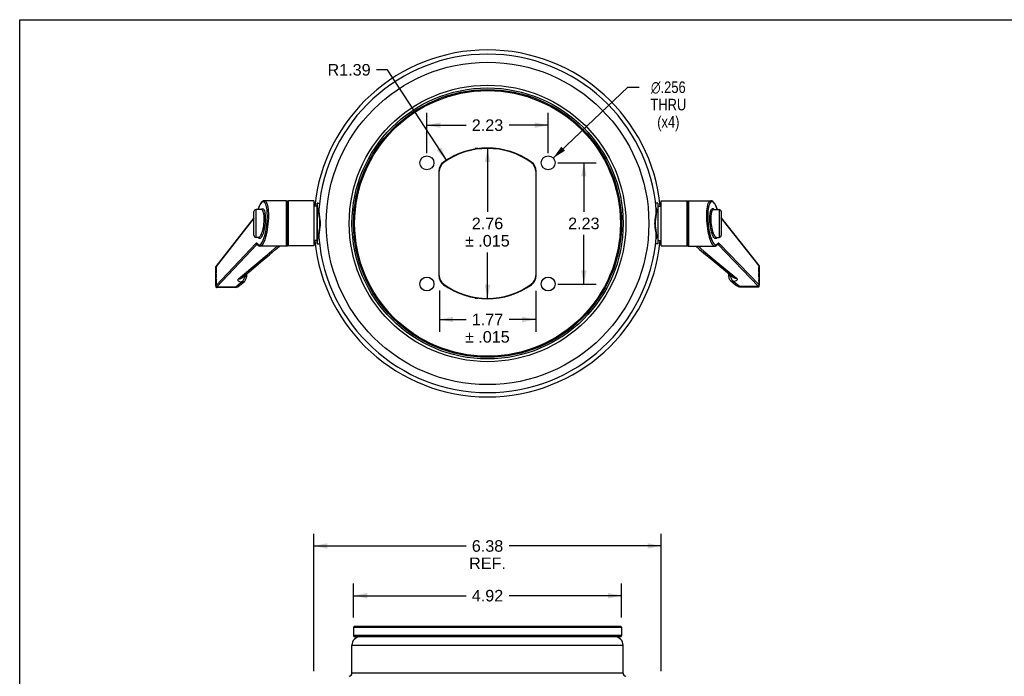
# Model space of a CAD drawing. Header units: inches. Extents: x 0 to 42.5, y 0 to 27.5.
# Tile 4 of 8: x 0 to 18.1, y 15.4 to 27.5. Entities that reach past the tile are written whole.
import ezdxf

# ---------------------------------------------------------------- set-up
doc = ezdxf.new("R2010")
doc.units = ezdxf.units.IN
doc.header["$LTSCALE"] = 2.3375
doc.header["$MEASUREMENT"] = 0
doc.layers.get('0').update_dxf_attribs({"linetype": 'CONTINUOUS'})
doc.styles.get("Standard").update_dxf_attribs({"font": 'arial.ttf'})
doc.styles.add('TEXTSTYLE_1', font='gdt', dxfattribs={"width": 0.8})
doc.dimstyles.new('DIMSTYLE_1', dxfattribs={"dimtxt": 0.2125, "dimasz": 0.25, "dimexe": 0.09, "dimexo": 0.07, "dimgap": 0.0425, "dimtad": 0, "dimtih": 1, "dimtoh": 1, "dimzin": 4, "dimdsep": 46, "dimtxsty": 'Standard', "dimblk": '_FILLED', "dimblk1": '_FILLED', "dimblk2": '_FILLED', "dimcen": 0.09, "dimazin": 1, "dimtfac": 1, "dimtofl": 0, "dimtmove": 0, "dimatfit": 3, "dimldrblk": '_FILLED', "dimfxl": 0, "dimtolj": 1, "dimtzin": 4, "dimarcsym": 0})
doc.dimstyles.new('DIMSTYLE_2', dxfattribs={"dimtxt": 0.2125, "dimasz": 0.25, "dimexe": 0.09, "dimexo": 0.07, "dimgap": 0.09, "dimtad": 0, "dimtih": 1, "dimtoh": 1, "dimdec": 3, "dimzin": 4, "dimdsep": 46, "dimtxsty": 'Standard', "dimblk": '_FILLED', "dimblk1": '_FILLED', "dimblk2": '_FILLED', "dimcen": 0.09, "dimadec": 3, "dimazin": 1, "dimtfac": 1, "dimtofl": 0, "dimtmove": 0, "dimatfit": 1, "dimldrblk": '_FILLED', "dimfxl": 0, "dimtolj": 1, "dimtzin": 4, "dimarcsym": 0})
doc.dimstyles.new('DIMSTYLE_3', dxfattribs={"dimtxt": 0.2125, "dimasz": 0.25, "dimexe": 0.09, "dimexo": 0.07, "dimgap": 0.09, "dimtad": 0, "dimtih": 1, "dimtoh": 1, "dimzin": 4, "dimdsep": 46, "dimtxsty": 'Standard', "dimblk": '_FILLED', "dimblk1": '_FILLED', "dimblk2": '_FILLED', "dimcen": 0.09, "dimazin": 1, "dimtfac": 1, "dimtofl": 0, "dimtmove": 0, "dimatfit": 3, "dimldrblk": '_FILLED', "dimfxl": 0, "dimtolj": 1, "dimtzin": 4, "dimarcsym": 0})

# ---------------------------------------------------------------- blocks, each defined once
blk = doc.blocks.new('_FILLED')
at = {"color": 0, "linetype": 'ByBlock'}
blk.add_solid([(0, 0), (-1, 0.2), (-1, -0.2)], dxfattribs=at)
blk = doc.blocks.new('*D4')
at = {"color": 2, "linetype": 'Continuous'}
for p, q in [((7.48, 25.044), (7.48, 25.786)), ((9.707, 25.044), (9.707, 25.786)), ((7.48, 25.561), (8.198, 25.561)), ((9.707, 25.561), (8.988, 25.561))]:
    blk.add_line(p, q, dxfattribs=at)
at = {"color": 2, "linetype": 'Continuous', "xscale": 0.25, "yscale": 0.25, "zscale": 0.25, "rotation": 180}
blk.add_blockref('_FILLED', (7.48, 25.561), dxfattribs=at)
at = {"color": 2, "linetype": 'Continuous', "xscale": 0.25, "yscale": 0.25, "zscale": 0.25}
blk.add_blockref('_FILLED', (9.707, 25.561), dxfattribs=at)
at = {"color": 2, "linetype": 'Continuous', "insert": (8.593, 25.668), "char_height": 0.2125, "width": 0.57746, "attachment_point": 2, "line_spacing_factor": 0.9}
blk.add_mtext('2.23', dxfattribs=at)
blk = doc.blocks.new('*D5')
at = {"color": 2, "linetype": 'Continuous'}
for p, q in [((9.8, 24.957), (11.171, 26.258)), ((11.171, 26.258), (11.377, 26.258))]:
    blk.add_line(p, q, dxfattribs=at)
at = {"color": 2, "linetype": 'Continuous', "xscale": 0.25, "yscale": 0.25, "zscale": 0.25, "rotation": 223.5019527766}
blk.add_blockref('_FILLED', (9.8, 24.957), dxfattribs=at)
at = {"color": 2, "linetype": 'Continuous', "insert": (11.914, 26.365), "char_height": 0.2125, "width": 0.8608, "attachment_point": 2, "line_spacing_factor": 0.9, "style": 'TEXTSTYLE_1'}
blk.add_mtext('{\\fgdt;n}\\fArial;.256\\PTHRU\\P(x4)', dxfattribs=at)
blk = doc.blocks.new('*D7')
at = {"color": 2, "linetype": 'Continuous'}
for p, q in [((6.133, 16.512), (6.133, 17.139)), ((11.054, 16.512), (11.054, 17.139)), ((6.133, 16.914), (8.198, 16.914)), ((11.054, 16.914), (8.988, 16.914))]:
    blk.add_line(p, q, dxfattribs=at)
at = {"color": 2, "linetype": 'Continuous', "xscale": 0.25, "yscale": 0.25, "zscale": 0.25, "rotation": 180}
blk.add_blockref('_FILLED', (6.133, 16.914), dxfattribs=at)
at = {"color": 2, "linetype": 'Continuous', "xscale": 0.25, "yscale": 0.25, "zscale": 0.25}
blk.add_blockref('_FILLED', (11.054, 16.914), dxfattribs=at)
at = {"color": 2, "linetype": 'Continuous', "insert": (8.593, 17.021), "char_height": 0.2125, "width": 0.57746, "attachment_point": 2, "line_spacing_factor": 0.9}
blk.add_mtext('4.92', dxfattribs=at)
blk = doc.blocks.new('*D8')
at = {"color": 2, "linetype": 'Continuous'}
for p, q in [((5.403, 15.528), (5.403, 18.053)), ((11.783, 15.528), (11.783, 18.053)), ((5.403, 17.828), (8.198, 17.828)), ((11.783, 17.828), (8.988, 17.828))]:
    blk.add_line(p, q, dxfattribs=at)
at = {"color": 2, "linetype": 'Continuous', "xscale": 0.25, "yscale": 0.25, "zscale": 0.25, "rotation": 180}
blk.add_blockref('_FILLED', (5.403, 17.828), dxfattribs=at)
at = {"color": 2, "linetype": 'Continuous', "xscale": 0.25, "yscale": 0.25, "zscale": 0.25}
blk.add_blockref('_FILLED', (11.783, 17.828), dxfattribs=at)
at = {"color": 2, "linetype": 'Continuous', "insert": (8.593, 17.934), "char_height": 0.2125, "width": 0.67463, "attachment_point": 2, "line_spacing_factor": 0.9}
blk.add_mtext('6.38\\PREF.', dxfattribs=at)
blk = doc.blocks.new('*D10')
at = {"color": 2, "linetype": 'Continuous'}
for p, q in [((9.882, 24.869), (10.587, 24.869)), ((10.362, 24.869), (10.362, 23.968)), ((10.362, 22.642), (10.362, 23.543)), ((9.882, 22.642), (10.587, 22.642))]:
    blk.add_line(p, q, dxfattribs=at)
at = {"color": 2, "linetype": 'Continuous', "xscale": 0.25, "yscale": 0.25, "zscale": 0.25}
for p, rotation in [((10.362, 24.869), 90), ((10.362, 22.642), 270)]:
    blk.add_blockref('_FILLED', p, dxfattribs=dict(at, rotation=rotation))
at = {"color": 2, "linetype": 'Continuous', "insert": (10.362, 23.862), "char_height": 0.2125, "width": 0.57746, "attachment_point": 2, "line_spacing_factor": 0.9}
blk.add_mtext('2.23', dxfattribs=at)
blk = doc.blocks.new('*D11')
at = {"color": 2, "linetype": 'Continuous'}
for p, q in [((7.708, 22.522), (7.708, 21.765)), ((9.479, 22.514), (9.479, 21.765)), ((7.708, 21.99), (8.198, 21.99)), ((9.479, 21.99), (8.988, 21.99))]:
    blk.add_line(p, q, dxfattribs=at)
at = {"color": 2, "linetype": 'Continuous', "xscale": 0.25, "yscale": 0.25, "zscale": 0.25, "rotation": 180}
blk.add_blockref('_FILLED', (7.708, 21.99), dxfattribs=at)
at = {"color": 2, "linetype": 'Continuous', "xscale": 0.25, "yscale": 0.25, "zscale": 0.25}
blk.add_blockref('_FILLED', (9.479, 21.99), dxfattribs=at)
at = {"color": 2, "linetype": 'Continuous', "insert": (8.593, 22.096), "char_height": 0.2125, "width": 0.90754, "attachment_point": 2, "line_spacing_factor": 0.9}
blk.add_mtext('1.77\\P\\fgdt;{\\fgdt;`}\\fArial; .015', dxfattribs=at)
blk = doc.blocks.new('*D12')
at = {"color": 2, "linetype": 'Continuous'}
for p, q in [((8.418, 25.133), (8.368, 25.133)), ((8.593, 25.133), (8.593, 23.968)), ((8.593, 22.378), (8.593, 23.224)), ((8.418, 22.378), (8.368, 22.378))]:
    blk.add_line(p, q, dxfattribs=at)
at = {"color": 2, "linetype": 'Continuous', "xscale": 0.25, "yscale": 0.25, "zscale": 0.25}
for p, rotation in [((8.593, 25.133), 90), ((8.593, 22.378), 270)]:
    blk.add_blockref('_FILLED', p, dxfattribs=dict(at, rotation=rotation))
at = {"color": 2, "linetype": 'Continuous', "insert": (8.593, 23.862), "char_height": 0.2125, "width": 0.90754, "attachment_point": 2, "line_spacing_factor": 0.9}
blk.add_mtext('2.76\\P\\fgdt;{\\fgdt;`}\\fArial; .015', dxfattribs=at)
blk = doc.blocks.new('*D16')
at = {"color": 2, "linetype": 'Continuous'}
for p, q in [((6.758, 26.579), (6.552, 26.579)), ((7.838, 24.917), (6.758, 26.579))]:
    blk.add_line(p, q, dxfattribs=at)
at = {"color": 2, "linetype": 'Continuous', "xscale": 0.25, "yscale": 0.25, "zscale": 0.25, "rotation": 303.0232767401}
blk.add_blockref('_FILLED', (7.838, 24.917), dxfattribs=at)
at = {"color": 2, "linetype": 'Continuous', "insert": (6.446, 26.685), "char_height": 0.2125, "width": 0.79154, "attachment_point": 3, "line_spacing_factor": 0.9}
blk.add_mtext('R1.39', dxfattribs=at)

msp = doc.modelspace()

# ---------------------------------------------------------------- linework, layer by layer
at = {"color": 7, "linetype": 'Continuous'}
for p, q in [((0, 0), (0, 27.5)), ((0, 27.5), (42.5, 27.5)), ((7.785, 24.8812), (7.7896, 24.8748)), ((9.4018, 24.8812), (9.3972, 24.8748)), ((7.6997, 24.7149), (7.6997, 22.7962)), ((7.6997, 24.7149), (7.7076, 24.7149)), ((7.7076, 22.7962), (7.7076, 24.7149)), ((9.4792, 24.7149), (9.4792, 22.7962)), ((9.4792, 24.7149), (9.4871, 24.7149)), ((9.4871, 22.7962), (9.4871, 24.7149)), ((4.4921, 24.1729), (4.4924, 24.1729)), ((4.8937, 24.1729), (4.4924, 24.1729)), ((4.8937, 24.1729), (4.8937, 23.3382)), ((4.8937, 24.1729), (4.935, 24.1689)), ((4.9124, 23.34), (4.9124, 24.1711)), ((4.935, 23.3422), (4.935, 24.1689)), ((5.4034, 24.1689), (4.935, 24.1689)), ((5.4034, 24.1689), (5.4034, 23.3422)), ((5.4635, 24.0705), (5.4034, 24.0705)), ((11.7233, 24.0705), (11.7834, 24.0705)), ((11.7834, 24.1689), (12.2518, 24.1689)), ((11.7834, 23.3422), (11.7834, 24.1688)), ((12.2518, 24.1689), (12.2931, 24.1729)), ((12.2518, 24.1689), (12.2518, 23.3422)), ((12.2744, 24.1711), (12.2744, 23.34)), ((12.2931, 24.1729), (12.6951, 24.1729)), ((12.2931, 23.3382), (12.2931, 24.1729)), ((4.3011, 23.5393), (4.3011, 23.9717)), ((4.3405, 23.4996), (4.3405, 24.0114)), ((4.4396, 24.0114), (4.3405, 24.0114)), ((4.431, 24.0114), (4.4368, 24.0184)), ((12.7475, 24.0114), (12.8464, 24.0114)), ((12.8464, 24.0114), (12.8464, 23.4996)), ((12.8857, 23.9721), (12.8857, 23.539)), ((4.3011, 23.8603), (3.6046, 22.9657)), ((4.3011, 23.8544), (3.6064, 22.9621)), ((13.5822, 22.9799), (12.8857, 23.8631)), ((13.5804, 22.9762), (12.8857, 23.8571)), ((3.6064, 22.6136), (4.3385, 23.386)), ((4.3574, 23.3654), (3.6149, 22.582)), ((4.3867, 23.4996), (4.3405, 23.4996)), ((4.3617, 23.3686), (4.3574, 23.3654)), ((4.3574, 23.3654), (4.369, 23.3654)), ((4.3659, 23.3705), (4.3617, 23.3686)), ((4.3623, 23.384), (4.3727, 23.3709)), ((4.3639, 23.3726), (4.3646, 23.3717)), ((4.3646, 23.3717), (4.3646, 23.3717)), ((4.3689, 23.3709), (4.3659, 23.3705)), ((4.3727, 23.3709), (4.3838, 23.3629)), ((4.3867, 23.4996), (4.3872, 23.4996)), ((4.4166, 23.3382), (4.4159, 23.3382)), ((4.8937, 23.3382), (4.4159, 23.3382)), ((4.7008, 23.2758), (4.7709, 23.3382)), ((4.9124, 23.34), (4.8937, 23.3382)), ((5.4034, 23.3422), (4.935, 23.3422)), ((5.4635, 23.4406), (5.4034, 23.4406)), ((11.7233, 23.4406), (11.7834, 23.4406)), ((11.7834, 23.3422), (12.2518, 23.3422)), ((12.2744, 23.34), (12.2931, 23.3382)), ((12.2931, 23.3382), (12.7704, 23.3382)), ((12.7704, 23.3382), (12.7697, 23.3382)), ((12.7992, 23.4996), (12.7997, 23.4996)), ((12.7998, 23.4996), (12.8464, 23.4996)), ((12.8015, 23.3624), (12.8136, 23.3706)), ((12.8074, 23.4996), (12.8057, 23.4962)), ((12.8136, 23.3706), (12.8245, 23.3847)), ((12.8182, 23.3665), (12.8294, 23.3665)), ((12.8223, 23.3725), (12.8222, 23.3724)), ((12.8231, 23.3736), (12.823, 23.3735)), ((12.8294, 23.3665), (12.8343, 23.3676)), ((13.5719, 22.5956), (12.8294, 23.3665)), ((12.8483, 23.3871), (13.5804, 22.6271)), ((4.0187, 22.7367), (4.3919, 23.0485)), ((13.5793, 22.9191), (13.5804, 22.9762)), ((13.5811, 22.9779), (13.5803, 22.9408)), ((13.5822, 22.9799), (13.5822, 22.9798)), ((13.5822, 22.9779), (13.5822, 22.6232)), ((3.6046, 22.9656), (3.6046, 22.9657)), ((3.6046, 22.6098), (3.6046, 22.9639)), ((3.6062, 22.9391), (3.6057, 22.9639)), ((3.6071, 22.9023), (3.6062, 22.9391)), ((3.6071, 22.9023), (3.6089, 22.8488)), ((3.6101, 22.8049), (3.6081, 22.8656)), ((4.13, 22.7952), (4.1317, 22.7947)), ((4.1317, 22.7947), (4.1317, 22.7966)), ((4.1633, 22.823), (4.1633, 22.7654)), ((7.7076, 22.7962), (7.6997, 22.7962)), ((9.4871, 22.7962), (9.4792, 22.7962)), ((13.0235, 22.7777), (13.0235, 22.8332)), ((13.5765, 22.8061), (13.577, 22.8346)), ((13.577, 22.7765), (13.5765, 22.8062)), ((13.5784, 22.8672), (13.5767, 22.8185)), ((13.5767, 22.7932), (13.5787, 22.7275)), ((13.5779, 22.8626), (13.5793, 22.9191)), ((13.5794, 22.9039), (13.5784, 22.8672)), ((13.5803, 22.9408), (13.5794, 22.9039)), ((3.6057, 22.6098), (3.6065, 22.6488)), ((3.6075, 22.673), (3.6064, 22.6136)), ((3.6065, 22.6488), (3.6077, 22.701)), ((3.6089, 22.7327), (3.6075, 22.673)), ((3.6088, 22.7402), (3.6093, 22.7534)), ((3.9748, 22.5954), (4.0637, 22.6695)), ((4.0378, 22.6136), (4.1267, 22.6877)), ((7.7896, 22.6363), (7.785, 22.6299)), ((9.3972, 22.6363), (9.4018, 22.6299)), ((13.0607, 22.6996), (13.1496, 22.6266)), ((13.1231, 22.6817), (13.212, 22.6088)), ((13.5779, 22.7464), (13.5801, 22.6753)), ((13.5822, 22.6073), (13.5822, 22.609)), ((3.9612, 22.5774), (3.6128, 22.5774)), ((3.6136, 22.5816), (3.6149, 22.582)), ((3.9486, 22.582), (3.6149, 22.582)), ((3.9535, 22.5793), (3.9486, 22.582)), ((3.965, 22.5779), (3.9816, 22.5831)), ((3.9716, 22.593), (3.9748, 22.5954)), ((13.2022, 22.5979), (13.2221, 22.5917)), ((13.2258, 22.5912), (13.5742, 22.5912)), ((13.2327, 22.5976), (13.2382, 22.5956)), ((13.5719, 22.5956), (13.2382, 22.5956)), ((13.5772, 22.5918), (13.5792, 22.5932)), ((13.578, 22.5935), (13.5792, 22.5932)), ((6.1525, 16.3568), (6.1328, 16.3371)), ((6.1328, 16.3371), (6.1328, 16.1797)), ((6.1328, 16.3371), (11.054, 16.3371)), ((6.1525, 16.3568), (11.0343, 16.3568)), ((11.0343, 16.3568), (11.054, 16.3371)), ((11.054, 16.3371), (11.054, 16.1797)), ((11.054, 16.1797), (6.1328, 16.1797)), ((11.0343, 16.16), (6.1525, 16.16))]:
    msp.add_line(p, q, dxfattribs=at)
at = {"color": 6, "linetype": 'Continuous'}
for p, q in [((5.4635, 23.3855), (5.4635, 24.1256)), ((5.4674, 23.3815), (5.4674, 24.1296)), ((5.4674, 24.1296), (5.5067, 24.1296)), ((11.7194, 24.1296), (11.6801, 24.1296)), ((11.7194, 24.1296), (11.7194, 23.3815)), ((11.7233, 24.1256), (11.7233, 23.3855)), ((5.4902, 24.0136), (5.4935, 24.0335)), ((5.4935, 24.0335), (5.4972, 24.044)), ((5.4939, 24.0139), (5.4939, 24.0139)), ((11.6896, 24.0439), (11.6934, 24.0329)), ((11.6929, 24.0139), (11.6929, 24.014)), ((11.6934, 24.0329), (11.6967, 24.0124)), ((5.4674, 23.3815), (5.5067, 23.3815)), ((5.4934, 23.4782), (5.4901, 23.4986)), ((5.4972, 23.4672), (5.4934, 23.4782)), ((5.4939, 23.4972), (5.4939, 23.4971)), ((11.7194, 23.3815), (11.6801, 23.3815)), ((11.6933, 23.4776), (11.6896, 23.4671)), ((11.6929, 23.4972), (11.6929, 23.4972)), ((11.6966, 23.4975), (11.6933, 23.4776)), ((6.1032, 15.4907), (6.1032, 16.0028)), ((6.1032, 16.0028), (11.0836, 16.0028)), ((11.0836, 15.4907), (11.0836, 16.0028)), ((11.0836, 15.4907), (6.1032, 15.4907))]:
    msp.add_line(p, q, dxfattribs=at)
at = {"color": 7, "linetype": 'Continuous'}
for points in [[(4.4921, 24.1729), (4.4755, 24.1699), (4.4577, 24.1605), (4.4425, 24.1467), (4.4286, 24.1291), (4.4152, 24.1075), (4.4026, 24.0822), (4.3905, 24.0534), (4.379, 24.0213), (4.376, 24.0114)], [(4.502, 24.139), (4.4913, 24.1491), (4.4798, 24.1542), (4.4677, 24.1544), (4.4551, 24.1496), (4.4419, 24.1391), (4.4275, 24.1219), (4.413, 24.0988), (4.3988, 24.0695), (4.3853, 24.0358), (4.3772, 24.0114)], [(4.3838, 23.3629), (4.3956, 23.3598), (4.4081, 23.3618), (4.4211, 23.3692), (4.4342, 23.3816), (4.447, 23.3984), (4.4597, 23.4201), (4.4724, 23.4467), (4.485, 23.4785), (4.4974, 23.5165), (4.5091, 23.5583), (4.5192, 23.6023), (4.5278, 23.6472), (4.5348, 23.6908), (4.5403, 23.7346), (4.5446, 23.78), (4.5475, 23.8244), (4.549, 23.8647), (4.5492, 23.9029), (4.5482, 23.94), (4.5461, 23.975), (4.5428, 24.0072), (4.5386, 24.0366), (4.5335, 24.0625), (4.5274, 24.0856), (4.5201, 24.1067), (4.5117, 24.1246), (4.502, 24.139)], [(4.4924, 24.1729), (4.5037, 24.1705), (4.5148, 24.1629), (4.525, 24.1505), (4.5343, 24.1336), (4.5426, 24.1123), (4.5499, 24.0865), (4.5562, 24.0561), (4.5614, 24.0202), (4.5652, 23.9802), (4.5674, 23.9379), (4.5682, 23.893), (4.5673, 23.8458), (4.5647, 23.7966), (4.5605, 23.7453), (4.5547, 23.6935), (4.5471, 23.6423), (4.5381, 23.5925), (4.5278, 23.5458), (4.5157, 23.5002), (4.5004, 23.4534), (4.4842, 23.4131), (4.469, 23.3836), (4.4541, 23.3624)], [(12.7327, 23.3617), (12.7206, 23.3783), (12.7084, 23.4001), (12.6956, 23.428), (12.6831, 23.4607), (12.672, 23.4955), (12.6618, 23.5328), (12.6525, 23.5723), (12.6442, 23.6139), (12.6369, 23.6576), (12.6306, 23.7035), (12.6254, 23.7522), (12.6216, 23.8016), (12.6194, 23.8494), (12.6187, 23.896), (12.6196, 23.9412), (12.6221, 23.9844), (12.6263, 24.0255), (12.6321, 24.063), (12.6397, 24.0959), (12.6487, 24.1237), (12.659, 24.1454), (12.6711, 24.1615), (12.6864, 24.1715), (12.6951, 24.1729)], [(12.8101, 24.0114), (12.803, 24.0329), (12.7912, 24.0636), (12.7787, 24.0906), (12.7657, 24.1133), (12.7526, 24.1314), (12.7398, 24.1442), (12.7271, 24.152), (12.7144, 24.155), (12.7019, 24.1524), (12.6894, 24.1432), (12.6777, 24.1284), (12.6676, 24.1079), (12.659, 24.083), (12.652, 24.0554), (12.6465, 24.0244), (12.6422, 23.9889), (12.6393, 23.9514), (12.6378, 23.9143), (12.6376, 23.8765), (12.6386, 23.837), (12.6408, 23.797), (12.644, 23.7572), (12.6482, 23.7179), (12.6533, 23.6801), (12.6594, 23.6428), (12.6667, 23.6048), (12.6751, 23.5673), (12.6848, 23.5303)], [(12.8113, 24.0114), (12.8082, 24.0216), (12.7967, 24.0537), (12.7847, 24.0825), (12.772, 24.1077), (12.7587, 24.1292), (12.7448, 24.1468), (12.7295, 24.1606), (12.7118, 24.17), (12.6953, 24.1729)], [(4.4132, 23.5145), (4.4221, 23.5256), (4.4313, 23.5406), (4.441, 23.5601), (4.4503, 23.583), (4.4583, 23.6065), (4.4655, 23.6315), (4.4721, 23.659), (4.478, 23.6881), (4.483, 23.7183), (4.487, 23.7496), (4.4899, 23.7819), (4.4917, 23.8141), (4.4922, 23.845), (4.4914, 23.8747), (4.4892, 23.9033), (4.4858, 23.9296), (4.481, 23.9528), (4.475, 23.9729), (4.4677, 23.9893), (4.4588, 24.0019), (4.4479, 24.0098), (4.4396, 24.0114)], [(4.4368, 24.0184), (4.4479, 24.0264), (4.4588, 24.0292), (4.4691, 24.0263), (4.4786, 24.018), (4.487, 24.0047), (4.4943, 23.9867), (4.5004, 23.9639), (4.5053, 23.9376), (4.5086, 23.9083), (4.5105, 23.8773), (4.5111, 23.8457), (4.5105, 23.814), (4.509, 23.7832), (4.5064, 23.7523), (4.5028, 23.7205)], [(12.8057, 23.4962), (12.7981, 23.4863), (12.7897, 23.4802), (12.7806, 23.4781), (12.771, 23.4805), (12.7607, 23.4875), (12.75, 23.4996), (12.7389, 23.5173), (12.728, 23.5398), (12.7177, 23.5667), (12.7082, 23.597), (12.6998, 23.6299), (12.6925, 23.6649), (12.6864, 23.702), (12.6816, 23.7396), (12.6782, 23.7767), (12.6763, 23.8123), (12.6757, 23.8453), (12.6763, 23.8757), (12.6778, 23.903), (12.6804, 23.9279), (12.684, 23.9514)], [(12.684, 23.9514), (12.6886, 23.9726), (12.6944, 23.9913), (12.7012, 24.0068), (12.7088, 24.0184), (12.7174, 24.026), (12.727, 24.0291), (12.7373, 24.0275), (12.7482, 24.0203), (12.7562, 24.0114)], [(12.7475, 24.0114), (12.7458, 24.0114), (12.7365, 24.0085), (12.7285, 24.0022), (12.7214, 23.9926), (12.7147, 23.9795), (12.7088, 23.963), (12.7038, 23.9435), (12.6998, 23.9209), (12.6969, 23.8949), (12.6951, 23.8664), (12.6946, 23.8365), (12.6954, 23.8051), (12.6976, 23.7718), (12.701, 23.7379), (12.7058, 23.7044), (12.7118, 23.6713), (12.7191, 23.6389), (12.728, 23.6073), (12.7389, 23.5759), (12.7507, 23.5489), (12.7622, 23.5286), (12.7736, 23.514)], [(4.5028, 23.7205), (4.4982, 23.6886), (4.4924, 23.6565), (4.4856, 23.6253), (4.478, 23.596), (4.4695, 23.5687), (4.4598, 23.5432), (4.4495, 23.5208), (4.4386, 23.5028), (4.4276, 23.4893), (4.4168, 23.4811), (4.4062, 23.4781), (4.3955, 23.4811), (4.3855, 23.4895), (4.3793, 23.4996)], [(4.3872, 23.4996), (4.3942, 23.5009), (4.4035, 23.5058), (4.4132, 23.5145)], [(12.6848, 23.5303), (12.6955, 23.4954), (12.707, 23.4635), (12.7191, 23.4351), (12.7317, 23.4106), (12.7449, 23.3904), (12.7593, 23.3743), (12.7738, 23.3636), (12.788, 23.3599), (12.8015, 23.3624)], [(12.7736, 23.514), (12.783, 23.5058), (12.792, 23.501), (12.7992, 23.4996)], [(4.3623, 23.384), (4.3589, 23.3883), (4.3552, 23.391), (4.3512, 23.3922), (4.347, 23.3917), (4.3428, 23.3897), (4.3385, 23.386)], [(4.3385, 23.386), (4.339, 23.3812), (4.3408, 23.3766), (4.3437, 23.3724), (4.3475, 23.369), (4.3522, 23.3666), (4.3574, 23.3654)], [(4.3623, 23.384), (4.362, 23.3801), (4.3626, 23.3762), (4.364, 23.3727), (4.3646, 23.3717)], [(4.3646, 23.3717), (4.3691, 23.3652), (4.3802, 23.3529), (4.3938, 23.3435), (4.4091, 23.3387), (4.4165, 23.3382)], [(4.3919, 23.0485), (4.5098, 23.1481), (4.6229, 23.2456), (4.7282, 23.3382)], [(4.4541, 23.3624), (4.4409, 23.3489), (4.428, 23.3408), (4.4166, 23.3382)], [(4.9124, 23.3641), (4.9093, 23.3636), (4.9062, 23.3632), (4.9031, 23.3628), (4.9, 23.3626), (4.8968, 23.3624), (4.8937, 23.3624)], [(12.2931, 23.3617), (12.29, 23.3617), (12.2869, 23.3619), (12.2837, 23.3621), (12.2806, 23.3625), (12.2775, 23.3629), (12.2744, 23.3634)], [(12.4183, 23.3382), (12.4866, 23.2783), (12.5995, 23.1831), (12.7187, 23.0842), (13.1056, 22.7658)], [(12.4604, 23.3382), (12.564, 23.2487), (12.677, 23.1527), (12.7949, 23.0547), (13.1681, 22.7479)], [(12.7697, 23.3382), (12.7588, 23.3406), (12.7459, 23.3484), (12.7327, 23.3617)], [(12.7697, 23.3382), (12.7773, 23.3387), (12.7926, 23.3436), (12.8063, 23.353), (12.8174, 23.3654), (12.8223, 23.3725)], [(12.8294, 23.3665), (12.8251, 23.3697), (12.8214, 23.3712)], [(12.8222, 23.3724), (12.8226, 23.373), (12.8231, 23.3736)], [(12.8245, 23.3847), (12.8248, 23.3808), (12.8242, 23.3769), (12.8228, 23.3734), (12.8223, 23.3725)], [(12.8483, 23.3871), (12.844, 23.3907), (12.8398, 23.3927), (12.8356, 23.3931), (12.8316, 23.3918), (12.8279, 23.389), (12.8245, 23.3847)], [(12.8343, 23.3676), (12.8388, 23.3698), (12.8427, 23.3731), (12.8458, 23.3772), (12.8477, 23.382), (12.8483, 23.3871)], [(4.4687, 23.0785), (4.5879, 23.1791), (4.7008, 23.2758)], [(4.0818, 22.755), (4.2123, 22.8639), (4.4687, 23.0785)], [(13.5811, 22.9779), (13.581, 22.9776), (13.5809, 22.9773), (13.5808, 22.9771), (13.5807, 22.9768), (13.5806, 22.9765), (13.5804, 22.9762)], [(13.5811, 22.9779), (13.5816, 22.9791), (13.582, 22.9797), (13.5822, 22.9799), (13.5822, 22.9799)], [(3.6046, 22.9657), (3.6046, 22.9657), (3.6048, 22.9656), (3.6052, 22.965), (3.6057, 22.9639)], [(3.6057, 22.9639), (3.6058, 22.9636), (3.6059, 22.9633), (3.606, 22.963), (3.6061, 22.9627), (3.6063, 22.9624), (3.6064, 22.9621)], [(3.6064, 22.9621), (3.6069, 22.9336), (3.6081, 22.877)], [(3.6098, 22.8208), (3.6103, 22.7925), (3.6098, 22.7628)], [(4.1317, 22.7947), (4.1314, 22.7795), (4.1292, 22.7639), (4.1253, 22.749), (4.1199, 22.7347), (4.1128, 22.721), (4.1043, 22.7083), (4.0945, 22.697), (4.0835, 22.6876), (4.0717, 22.6803), (4.0596, 22.6756)], [(4.1317, 22.7947), (4.1419, 22.7901), (4.1503, 22.785), (4.1567, 22.7796), (4.161, 22.7739), (4.1631, 22.7681), (4.1633, 22.7654)], [(13.0235, 22.7777), (13.0237, 22.7804), (13.0258, 22.7861), (13.0301, 22.7918), (13.0365, 22.7971), (13.0449, 22.8021), (13.0551, 22.8066)], [(13.0551, 22.8066), (13.0554, 22.7914), (13.0576, 22.7758), (13.0615, 22.7609), (13.0669, 22.7466), (13.074, 22.7329), (13.0825, 22.7202), (13.0923, 22.709), (13.1033, 22.6996), (13.1151, 22.6924), (13.1272, 22.6877)], [(3.6057, 22.6098), (3.6052, 22.6056), (3.6048, 22.6015), (3.6046, 22.5976), (3.6046, 22.5954)], [(3.6057, 22.6098), (3.6058, 22.6104), (3.6059, 22.6111), (3.606, 22.6117), (3.6061, 22.6124), (3.6063, 22.613), (3.6064, 22.6136)], [(3.6077, 22.701), (3.6097, 22.7665), (3.6101, 22.7796)], [(4.0296, 22.6076), (4.0173, 22.6012), (4.0039, 22.597), (3.9895, 22.595), (3.9748, 22.5954)], [(3.9816, 22.5831), (4.0049, 22.5927), (4.0237, 22.6033), (4.0377, 22.6135)], [(4.0596, 22.6756), (4.0424, 22.6821), (4.0285, 22.6891), (4.0179, 22.6966), (4.0108, 22.7044), (4.0073, 22.7125), (4.0074, 22.7207), (4.0112, 22.7287), (4.0187, 22.7367)], [(4.0187, 22.7367), (4.0329, 22.7363), (4.0467, 22.7381), (4.0595, 22.7419), (4.0714, 22.7477), (4.0818, 22.755)], [(4.0637, 22.6695), (4.0647, 22.6706), (4.0649, 22.6716), (4.0645, 22.6727), (4.0635, 22.6738), (4.0619, 22.6747), (4.0596, 22.6756)], [(4.1267, 22.6877), (4.1173, 22.6809), (4.1051, 22.6748), (4.0919, 22.6708), (4.078, 22.6691), (4.0637, 22.6695)], [(4.1267, 22.6877), (4.1347, 22.695), (4.1431, 22.7049), (4.1504, 22.7159), (4.1562, 22.7281), (4.1603, 22.741), (4.1628, 22.7545), (4.1633, 22.7654)], [(13.0235, 22.7777), (13.0242, 22.7653), (13.0268, 22.7518), (13.0312, 22.739), (13.0372, 22.7271), (13.0445, 22.7162), (13.053, 22.7066), (13.0607, 22.6995)], [(13.0607, 22.6995), (13.0684, 22.694), (13.0806, 22.6876), (13.094, 22.6833), (13.1084, 22.6813), (13.1231, 22.6817)], [(13.1056, 22.7658), (13.1135, 22.7601), (13.1257, 22.7538), (13.1391, 22.7495), (13.1534, 22.7475), (13.1681, 22.7479)], [(13.1272, 22.6877), (13.1249, 22.6868), (13.1233, 22.6859), (13.1223, 22.6849), (13.1219, 22.6838), (13.1221, 22.6828), (13.1231, 22.6817)], [(13.1681, 22.7479), (13.1756, 22.74), (13.1794, 22.7321), (13.1796, 22.724), (13.176, 22.7161), (13.1689, 22.7083), (13.1583, 22.701), (13.1444, 22.6941), (13.1272, 22.6877)], [(13.1496, 22.6266), (13.1636, 22.6165), (13.1816, 22.6065), (13.2022, 22.5979)], [(13.1497, 22.6266), (13.1584, 22.6204), (13.1706, 22.6143), (13.1839, 22.6102), (13.1978, 22.6084), (13.212, 22.6088)], [(13.212, 22.6088), (13.2152, 22.6064), (13.2189, 22.6041), (13.223, 22.6018), (13.2277, 22.5997), (13.2327, 22.5976)], [(13.5804, 22.6271), (13.5799, 22.6568), (13.5787, 22.7164)], [(13.5801, 22.6753), (13.5808, 22.6362), (13.5811, 22.6232)], [(13.5811, 22.6232), (13.581, 22.6239), (13.5809, 22.6245), (13.5808, 22.6252), (13.5807, 22.6258), (13.5806, 22.6264), (13.5804, 22.6271)], [(13.5822, 22.609), (13.5822, 22.6111), (13.582, 22.615), (13.5816, 22.6191), (13.5811, 22.6232)], [(13.5814, 22.5999), (13.582, 22.6036), (13.5822, 22.6073)], [(3.6046, 22.5954), (3.6046, 22.5938), (3.6048, 22.59), (3.6054, 22.5863), (3.6063, 22.5828), (3.6076, 22.5796)], [(3.6076, 22.5796), (3.6088, 22.5799), (3.61, 22.5803), (3.6112, 22.5807), (3.6124, 22.5811), (3.6136, 22.5816)], [(3.6076, 22.5796), (3.6096, 22.5781), (3.612, 22.5775), (3.6128, 22.5774)], [(3.9486, 22.582), (3.9541, 22.584), (3.9591, 22.5861), (3.9638, 22.5883), (3.9679, 22.5906), (3.9716, 22.593)], [(3.9612, 22.5774), (3.9581, 22.5777), (3.9535, 22.5793)], [(3.9649, 22.5779), (3.9624, 22.5775), (3.9612, 22.5774)], [(13.2258, 22.5912), (13.2244, 22.5912), (13.2221, 22.5917)], [(13.2382, 22.5956), (13.2333, 22.5929), (13.2287, 22.5915), (13.2258, 22.5912)], [(13.5719, 22.5956), (13.5732, 22.5952), (13.5744, 22.5947), (13.5756, 22.5943), (13.5768, 22.5939), (13.578, 22.5935)], [(13.5742, 22.5912), (13.5748, 22.5912), (13.5772, 22.5918)], [(13.5792, 22.5932), (13.5805, 22.5964), (13.5814, 22.5999)]]:
    msp.add_lwpolyline(points, dxfattribs=at)
at = {"color": 6, "linetype": 'Continuous'}
for points in [[(5.5046, 23.8733), (5.4942, 23.9377), (5.4908, 23.9657), (5.4893, 23.9909), (5.4902, 24.0136)], [(5.4939, 24.0139), (5.4934, 23.9883), (5.4953, 23.9605), (5.4991, 23.9306), (5.5094, 23.865)], [(5.4946, 23.5767), (5.5054, 23.6428), (5.5107, 23.68), (5.5146, 23.7189), (5.5155, 23.7586), (5.5141, 23.7982), (5.51, 23.8367), (5.5046, 23.8733)], [(11.6679, 23.7555), (11.6694, 23.7934), (11.6726, 23.8298), (11.6774, 23.8648), (11.6876, 23.9301)], [(11.6922, 23.9344), (11.6814, 23.8682), (11.6761, 23.831), (11.6722, 23.7921), (11.6713, 23.7524), (11.6727, 23.7129), (11.6768, 23.6744), (11.6822, 23.6378)], [(11.6876, 23.9301), (11.6915, 23.9601), (11.6934, 23.988), (11.6929, 24.0139)], [(11.6967, 24.0124), (11.6974, 23.9891), (11.6957, 23.9632), (11.6922, 23.9344)], [(5.5189, 23.7555), (5.5174, 23.7177), (5.5142, 23.6813), (5.5094, 23.6463), (5.4992, 23.5809)], [(5.5094, 23.865), (5.5142, 23.8297), (5.5174, 23.7933), (5.5189, 23.7555)], [(11.6774, 23.6461), (11.6726, 23.6814), (11.6694, 23.7178), (11.6679, 23.7555)], [(5.4901, 23.4986), (5.4894, 23.5219), (5.4911, 23.5479), (5.4946, 23.5767)], [(5.4992, 23.5809), (5.4953, 23.551), (5.4934, 23.523), (5.4939, 23.4972)], [(11.6929, 23.4972), (11.6934, 23.5228), (11.6915, 23.5505), (11.6877, 23.5805), (11.6774, 23.6461)], [(11.6822, 23.6378), (11.6926, 23.5734), (11.696, 23.5454), (11.6975, 23.5202), (11.6966, 23.4975)]]:
    msp.add_lwpolyline(points, dxfattribs=at)
for radius in [2.9629, 2.5409, 2.4902]:
    msp.add_circle((8.5934, 23.7555), radius, dxfattribs=at)
at = {"color": 7, "linetype": 'Continuous'}
for centre, radius in [((8.5934, 23.7555), 2.4606), ((8.5934, 23.7555), 2.4409), ((7.4798, 24.8691), 0.128), ((9.707, 24.8691), 0.128), ((7.4798, 22.642), 0.128), ((9.707, 22.642), 0.128)]:
    msp.add_circle(centre, radius, dxfattribs=at)
at = {"color": 6, "linetype": 'Continuous'}
for centre, radius, start, end in [((8.5934, 23.7555), 3.189, 5.67167, 174.32856), ((8.5934, 23.7555), 3.1102, 4.76419, 175.23578), ((5.4674, 24.1256), 0.00394, 90, 180), ((11.7194, 24.1256), 0.00394, 0, 90), ((8.5934, 23.7555), 3.189, 185.67144, 354.32833), ((5.4674, 23.3855), 0.00394, 180, 270), ((8.5934, 23.7555), 3.1102, 184.76419, 355.23578), ((11.7194, 23.3855), 0.00394, 270, 360), ((6.2607, 16.0028), 0.1575, 93.58332, 180), ((10.9261, 16.0028), 0.1575, 0, 86.41668), ((6.0442, 15.4907), 0.0591, 278.08763, 360), ((11.1426, 15.4907), 0.0591, 180, 261.91237)]:
    msp.add_arc(centre, radius, start, end, dxfattribs=at)
at = {"color": 7, "linetype": 'Continuous'}
for centre, radius, start, end in [((8.5934, 23.7555), 1.3858, 54.31467, 125.68533), ((8.5934, 23.7555), 1.378, 54.31467, 125.68533), ((7.9044, 24.7149), 0.2047, 125.68533, 180), ((7.9044, 24.7149), 0.1969, 125.68533, 180), ((9.2824, 24.7149), 0.1969, 0, 54.31467), ((9.2824, 24.7149), 0.2047, 0, 54.31467), ((4.3405, 23.9721), 0.0394, 90, 180), ((12.8464, 23.9721), 0.0394, 0, 90), ((4.3405, 23.539), 0.0394, 180, 270), ((12.8464, 23.539), 0.0394, 270, 360), ((4.935, 23.2241), 0.1181, 90, 100.99724), ((12.2518, 23.2241), 0.1181, 79.00276, 90), ((7.9044, 22.7962), 0.2047, 180, 234.31467), ((7.9044, 22.7962), 0.1969, 180, 234.31467), ((9.2824, 22.7962), 0.1969, 305.68533, 360), ((9.2824, 22.7962), 0.2047, 305.68533, 360), ((8.5934, 23.7555), 1.3858, 234.31467, 305.68533), ((8.5934, 23.7555), 1.378, 234.31467, 305.68533), ((6.1525, 16.1797), 0.0197, 180, 270), ((11.0343, 16.1797), 0.0197, 270, 360)]:
    msp.add_arc(centre, radius, start, end, dxfattribs=at)

# ---------------------------------------------------------------- dimensions: what is measured, and where the dimension line sits
at = {"color": 2, "linetype": 'Continuous'}
dim = msp.add_radius_dim(center=(8.5934, 23.7555), mpoint=(7.8382, 24.9175), text='R<>', dimstyle='DIMSTYLE_3', override={"dimpost": '<>'}, dxfattribs=at)
dim.commit()
dim.dimension.update_dxf_attribs({"geometry": '*D16', "text_midpoint": (6.0501, 26.5787), "dimtype": 164})
dim = msp.add_diameter_dim_2p(p1=(9.7998, 24.9572), p2=(9.6141, 24.781), text='%%c<>\\PTHRU\\P(x4)', dimstyle='DIMSTYLE_2', override={"dimpost": '<>'}, dxfattribs=at)
dim.commit()
dim.dimension.update_dxf_attribs({"geometry": '*D5', "text_midpoint": (11.9139, 25.9397), "dimtype": 163})
for base, p1, p2, picture, middle in [((9.707, 25.5613), (7.4798, 24.9741), (9.707, 24.9741), '*D4', (8.5908, 25.5601)), ((11.054, 16.9143), (6.1328, 16.4421), (11.054, 16.4421), '*D7', (8.5868, 16.9131))]:
    dim = msp.add_linear_dim(base=base, p1=p1, p2=p2, dimstyle='DIMSTYLE_1', dxfattribs=at)
    dim.commit()
    dim.dimension.update_dxf_attribs({"geometry": picture, "text_midpoint": middle, "dimtype": 160})
for base, p1, p2, angle, text, picture, middle in [((8.5931, 22.3776), (8.2981, 25.1335), (8.2981, 22.3776), 270, '<>\\P%%p .015', '*D12', (8.5931, 23.5962)), ((5.4034, 17.828), (11.7834, 15.4579), (5.4034, 15.4579), 180, '<>\\PREF.', '*D8', (8.5934, 17.6687))]:
    dim = msp.add_linear_dim(base=base, p1=p1, p2=p2, angle=angle, text=text, dimstyle='DIMSTYLE_1', dxfattribs=at)
    dim.commit()
    dim.dimension.update_dxf_attribs({"geometry": picture, "text_midpoint": middle, "dimtype": 160})
dim = msp.add_linear_dim(base=(10.3624, 22.642), p1=(9.812, 24.8691), p2=(9.812, 22.642), angle=270, dimstyle='DIMSTYLE_1', dxfattribs=at)
dim.commit()
dim.dimension.update_dxf_attribs({"geometry": '*D10', "text_midpoint": (10.3598, 23.7544), "dimtype": 160})
dim = msp.add_linear_dim(base=(9.4792, 21.9895), p1=(7.7076, 22.5917), p2=(9.4792, 22.5842), text='<>\\P%%p .015', dimstyle='DIMSTYLE_1', dxfattribs=at)
dim.commit()
dim.dimension.update_dxf_attribs({"geometry": '*D11', "text_midpoint": (8.5934, 21.8302), "dimtype": 160})

doc.saveas('drawing.dxf')
